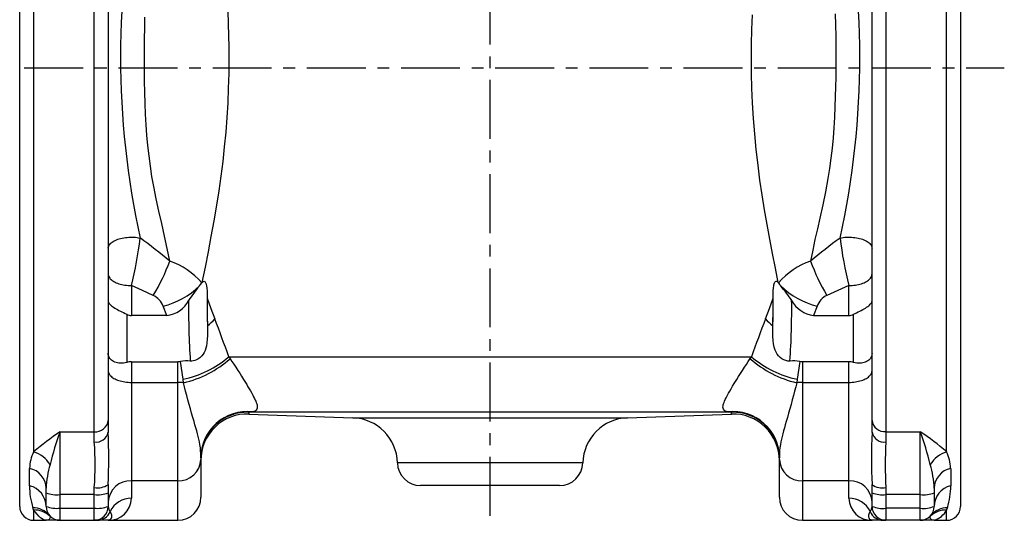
# Model space of a CAD drawing. Extents: x -275 to 351, y -48 to 736.
# Tile 2 of 5: x -245 to -32, y 358 to 466. Entities that reach past the tile are written whole.
import ezdxf

# ---------------------------------------------------------------- set-up
doc = ezdxf.new("R2010")
doc.units = 0
doc.linetypes.add('CENTERX2', pattern=[20.32, 12.7, -2.54, 2.54, -2.54])
doc.layers.get('0').update_dxf_attribs({"linetype": 'CONTINUOUS'})
doc.layers.add('FORMAT', color=7, linetype='CONTINUOUS')

msp = doc.modelspace()

# ---------------------------------------------------------------- linework, layer by layer
at = {"color": 8, "linetype": 'CONTINUOUS'}
for p, q in [((-241.76, 551.94), (-241.76, 372.28)), ((-44.76, 372.28), (-44.76, 551.94)), ((-228.66, 376.64), (-228.66, 540.48)), ((-57.86, 540.48), (-57.86, 376.64)), ((-220.66, 408.16), (-220.66, 401.71)), ((-65.86, 401.71), (-65.86, 408.16)), ((-213.03, 401.71), (-213.8, 403.69)), ((-72.71, 403.69), (-73.48, 401.71)), ((-221.66, 401.96), (-221.66, 391.57)), ((-64.86, 391.57), (-64.86, 401.96)), ((-220.66, 391.73), (-220.66, 387.27)), ((-210.66, 387.27), (-210.66, 391.73)), ((-209.51, 387.95), (-210.05, 391.79)), ((-199.64, 392.81), (-199.36, 392.39)), ((-199.64, 392.81), (-86.87, 392.81)), ((-87.15, 392.39), (-86.87, 392.81)), ((-76.46, 391.79), (-77, 387.95)), ((-75.86, 391.73), (-75.86, 387.27)), ((-65.86, 387.27), (-65.86, 391.73)), ((-220.66, 387.27), (-220.66, 366.05)), ((-220.66, 387.27), (-210.66, 387.27)), ((-210.66, 366.05), (-210.66, 387.27)), ((-209.4, 387.19), (-209.51, 387.95)), ((-77, 387.95), (-77.11, 387.19)), ((-75.86, 387.27), (-75.86, 366.05)), ((-75.86, 387.27), (-65.86, 387.27)), ((-65.86, 366.05), (-65.86, 387.27)), ((-91.14, 380.82), (-195.37, 380.82)), ((-172.9, 379.66), (-113.61, 379.66)), ((-236.06, 376.64), (-228.66, 376.64)), ((-236.06, 376.64), (-236.06, 363.07)), ((-228.66, 374.41), (-228.66, 376.64)), ((-57.86, 376.64), (-50.46, 376.64)), ((-57.86, 376.64), (-57.86, 374.41)), ((-50.46, 363.07), (-50.46, 376.64)), ((-123.26, 369.9), (-163.25, 369.9)), ((-242.62, 364.96), (-242.62, 368.73)), ((-43.89, 368.73), (-43.89, 364.96)), ((-210.66, 366.05), (-220.66, 366.05)), ((-220.66, 366.05), (-220.66, 362.29)), ((-210.66, 357.52), (-210.66, 366.05)), ((-65.86, 366.05), (-75.86, 366.05)), ((-75.86, 366.05), (-75.86, 357.52)), ((-65.86, 362.29), (-65.86, 366.05)), ((-228.66, 363.07), (-228.66, 364.59)), ((-57.86, 364.59), (-57.86, 363.07)), ((-228.66, 363.07), (-236.06, 363.07)), ((-236.06, 363.07), (-236.06, 360.13)), ((-228.66, 360.13), (-228.66, 363.07)), ((-50.46, 363.07), (-57.86, 363.07)), ((-57.86, 363.07), (-57.86, 360.13)), ((-50.46, 360.13), (-50.46, 363.07)), ((-241.76, 359.75), (-241.92, 360.25)), ((-241.76, 359.75), (-241.76, 357.52)), ((-236.06, 360.13), (-228.66, 360.13)), ((-236.06, 360.13), (-236.06, 357.52)), ((-228.66, 357.52), (-228.66, 360.13)), ((-50.46, 360.13), (-57.86, 360.13)), ((-57.86, 360.13), (-57.86, 357.52)), ((-50.46, 357.52), (-50.46, 360.13)), ((-44.59, 360.25), (-44.76, 359.75)), ((-44.76, 357.52), (-44.76, 359.75))]:
    msp.add_line(p, q, dxfattribs=at)
at = {"color": 7, "linetype": 'CONTINUOUS'}
for p, q in [((-244.76, 360.52), (-244.76, 549.1)), ((-41.76, 549.1), (-41.76, 360.52)), ((-225.66, 537.99), (-225.66, 379.06)), ((-60.86, 379.06), (-60.86, 537.99)), ((-205.48, 408.74), (-205.43, 408.81)), ((-81.08, 408.81), (-81.03, 408.74)), ((-204.32, 405.44), (-204.32, 405.39)), ((-82.19, 405.39), (-82.19, 405.44)), ((-213.03, 401.71), (-220.66, 401.71)), ((-73.48, 401.71), (-65.86, 401.71)), ((-204.26, 399.44), (-204.25, 399.09)), ((-82.26, 399.09), (-82.25, 399.44)), ((-220.66, 391.73), (-210.66, 391.73)), ((-65.86, 391.73), (-75.86, 391.73)), ((-195.31, 380.44), (-172.9, 379.66)), ((-113.61, 379.66), (-91.2, 380.44)), ((-225.66, 379.06), (-225.66, 376.51)), ((-60.86, 376.51), (-60.86, 379.06)), ((-225.66, 376.51), (-225.65, 376.48)), ((-60.86, 376.48), (-60.86, 376.51)), ((-205.66, 371.01), (-205.66, 370.63)), ((-205.66, 370.63), (-205.66, 362.52)), ((-80.86, 370.63), (-80.86, 371.01)), ((-80.86, 362.52), (-80.86, 370.63)), ((-239.06, 363.46), (-239.06, 364.47)), ((-239.06, 360.52), (-239.06, 363.46)), ((-225.65, 365.24), (-225.66, 365.21)), ((-225.66, 365.21), (-225.66, 363.46)), ((-225.66, 363.46), (-225.66, 360.52)), ((-128.26, 365.02), (-158.26, 365.02)), ((-60.86, 365.21), (-60.86, 365.24)), ((-60.86, 363.46), (-60.86, 365.21)), ((-60.86, 360.52), (-60.86, 363.46)), ((-47.46, 364.47), (-47.46, 363.46)), ((-47.46, 363.46), (-47.46, 360.52)), ((-241.76, 357.52), (-239.06, 357.52)), ((-236.06, 357.52), (-239.06, 357.52)), ((-236.06, 357.52), (-228.66, 357.52)), ((-228.66, 357.52), (-228.66, 357.52)), ((-228.01, 357.52), (-228.66, 357.52)), ((-225.66, 357.52), (-228.01, 357.52)), ((-225.66, 357.52), (-210.66, 357.52)), ((-75.86, 357.52), (-60.86, 357.52)), ((-58.5, 357.52), (-60.86, 357.52)), ((-57.86, 357.52), (-58.5, 357.52)), ((-57.86, 357.52), (-57.85, 357.52)), ((-50.46, 357.52), (-57.86, 357.52)), ((-47.46, 357.52), (-50.46, 357.52)), ((-47.46, 357.52), (-44.76, 357.52))]:
    msp.add_line(p, q, dxfattribs=at)
at = {"color": 8, "linetype": 'CONTINUOUS', "flags": 128}
for points in [[(-199.88, 467.44), (-199.76, 464.61), (-199.68, 462.09), (-199.64, 459.56), (-199.63, 457.03), (-199.66, 453.87), (-199.75, 450.71), (-199.88, 447.55), (-200.07, 444.4), (-200.31, 441.26), (-200.61, 438.07), (-200.96, 434.9), (-201.36, 431.75), (-201.81, 428.61), (-202.3, 425.49), (-202.88, 422.12), (-203.49, 418.76), (-204.12, 415.43), (-204.77, 412.11), (-205.43, 408.81)], [(-212.39, 413.43), (-212.92, 416.15), (-213.5, 418.84), (-214.1, 421.52), (-214.71, 424.19), (-215.29, 426.85), (-215.82, 429.51), (-216.21, 431.69), (-216.55, 433.89), (-216.85, 436.11), (-217.1, 438.34), (-217.3, 440.58), (-217.46, 442.85), (-217.59, 445.13), (-217.68, 447.42), (-217.76, 449.83), (-217.81, 452.25), (-217.83, 454.67), (-217.85, 457.1), (-217.84, 459.28), (-217.82, 461.46), (-217.79, 463.64), (-217.73, 466.05)], [(-81.08, 408.81), (-81.7, 411.92), (-82.31, 415.04), (-82.91, 418.18), (-83.49, 421.33), (-84.05, 424.51), (-84.56, 427.7), (-85.04, 430.92), (-85.46, 434.15), (-85.84, 437.49), (-86.16, 440.85), (-86.43, 444.22), (-86.63, 447.6), (-86.77, 450.74), (-86.85, 453.88), (-86.88, 457.03), (-86.87, 460.19), (-86.8, 463.36), (-86.68, 466.52)], [(-68.8, 466.77), (-68.73, 464.36), (-68.69, 461.94), (-68.67, 459.52), (-68.66, 457.1), (-68.67, 455.06), (-68.69, 453.02), (-68.73, 450.99), (-68.78, 448.97), (-68.86, 446.71), (-68.96, 444.45), (-69.09, 442.21), (-69.26, 439.99), (-69.47, 437.79), (-69.73, 435.6), (-70.03, 433.42), (-70.37, 431.26), (-70.91, 428.39), (-71.5, 425.54), (-72.14, 422.68), (-72.66, 420.39), (-73.17, 418.08), (-73.66, 415.76), (-74.12, 413.43)], [(-225.66, 416.19), (-225.64, 416.36), (-225.6, 416.53), (-225.54, 416.71), (-225.45, 416.88), (-225.33, 417.04), (-225.19, 417.2), (-225.02, 417.36), (-224.83, 417.51), (-224.62, 417.65), (-224.39, 417.78), (-224.14, 417.91), (-223.87, 418.03), (-223.59, 418.13), (-223.28, 418.23), (-222.97, 418.32), (-222.64, 418.39), (-222.3, 418.46), (-221.96, 418.51), (-221.6, 418.55), (-221.24, 418.57), (-220.88, 418.59), (-220.52, 418.59), (-220.16, 418.58), (-219.8, 418.56), (-219.44, 418.52), (-219.09, 418.47), (-218.75, 418.41)], [(-67.76, 418.41), (-67.42, 418.47), (-67.07, 418.52), (-66.72, 418.56), (-66.36, 418.58), (-65.99, 418.59), (-65.63, 418.59), (-65.27, 418.57), (-64.91, 418.55), (-64.55, 418.51), (-64.21, 418.46), (-63.87, 418.39), (-63.54, 418.32), (-63.23, 418.23), (-62.92, 418.13), (-62.64, 418.03), (-62.37, 417.91), (-62.12, 417.78), (-61.89, 417.65), (-61.68, 417.51), (-61.49, 417.36), (-61.32, 417.2), (-61.18, 417.04), (-61.06, 416.88), (-60.97, 416.71), (-60.91, 416.53), (-60.87, 416.36), (-60.86, 416.19)], [(-225.66, 410.66), (-225.64, 410.48), (-225.6, 410.3), (-225.54, 410.12), (-225.45, 409.95), (-225.34, 409.78), (-225.2, 409.62), (-225.04, 409.46), (-224.86, 409.3), (-224.66, 409.16), (-224.43, 409.02), (-224.19, 408.89), (-223.93, 408.77), (-223.65, 408.65), (-223.36, 408.55), (-223.05, 408.46), (-222.73, 408.38), (-222.4, 408.31), (-222.06, 408.26), (-221.72, 408.21), (-221.37, 408.18), (-221.01, 408.16), (-220.66, 408.16)], [(-65.86, 408.16), (-65.5, 408.16), (-65.14, 408.18), (-64.79, 408.21), (-64.45, 408.26), (-64.11, 408.31), (-63.78, 408.38), (-63.46, 408.46), (-63.15, 408.55), (-62.86, 408.65), (-62.58, 408.77), (-62.32, 408.89), (-62.08, 409.02), (-61.85, 409.16), (-61.65, 409.3), (-61.47, 409.46), (-61.31, 409.62), (-61.17, 409.78), (-61.06, 409.95), (-60.97, 410.12), (-60.91, 410.3), (-60.87, 410.48), (-60.86, 410.66)], [(-215.93, 406.04), (-218.28, 407.11), (-220.66, 408.16)], [(-65.86, 408.16), (-68.23, 407.11), (-70.58, 406.04)], [(-204.32, 405.44), (-203.51, 403.2), (-202.68, 401)], [(-83.83, 401), (-83, 403.2), (-82.19, 405.44)], [(-199.36, 392.39), (-198.95, 391.8), (-198.54, 391.18), (-198.12, 390.53), (-197.69, 389.86), (-197.29, 389.23), (-196.88, 388.59), (-196.47, 387.92), (-196.06, 387.25), (-195.78, 386.79), (-195.5, 386.33), (-195.23, 385.87), (-194.97, 385.42), (-194.69, 384.92), (-194.47, 384.53), (-194.28, 384.16), (-194.1, 383.8), (-193.94, 383.47), (-193.82, 383.2), (-193.72, 382.95), (-193.62, 382.67), (-193.55, 382.43), (-193.51, 382.21), (-193.49, 381.92), (-193.52, 381.68), (-193.61, 381.46), (-193.74, 381.3), (-193.91, 381.16), (-194.23, 381.02), (-194.59, 380.92)], [(-91.92, 380.92), (-92.27, 381.01), (-92.59, 381.16), (-92.76, 381.29), (-92.9, 381.46), (-92.99, 381.68), (-93.02, 381.91), (-93.01, 382.19), (-92.96, 382.41), (-92.89, 382.66), (-92.79, 382.95), (-92.67, 383.25), (-92.52, 383.58), (-92.34, 383.95), (-92.14, 384.34), (-91.82, 384.92), (-91.55, 385.4), (-91.25, 385.91), (-90.93, 386.46), (-90.6, 387.01), (-90.45, 387.25), (-90.06, 387.9), (-89.65, 388.55), (-89.24, 389.21), (-88.82, 389.86), (-88.4, 390.52), (-87.98, 391.16), (-87.56, 391.79), (-87.15, 392.39)], [(-225.66, 389.77), (-225.64, 389.6), (-225.6, 389.42), (-225.54, 389.24), (-225.45, 389.07), (-225.34, 388.9), (-225.2, 388.74), (-225.04, 388.58), (-224.86, 388.42), (-224.66, 388.28), (-224.43, 388.14), (-224.19, 388.01), (-223.93, 387.88), (-223.65, 387.77), (-223.36, 387.67), (-223.05, 387.58), (-222.73, 387.5), (-222.4, 387.43), (-222.06, 387.38), (-221.72, 387.33), (-221.37, 387.3), (-221.01, 387.28), (-220.66, 387.27)], [(-65.86, 387.27), (-65.5, 387.28), (-65.14, 387.3), (-64.79, 387.33), (-64.45, 387.38), (-64.11, 387.43), (-63.78, 387.5), (-63.46, 387.58), (-63.15, 387.67), (-62.86, 387.77), (-62.58, 387.88), (-62.32, 388.01), (-62.08, 388.14), (-61.85, 388.28), (-61.65, 388.42), (-61.47, 388.58), (-61.31, 388.74), (-61.17, 388.9), (-61.06, 389.07), (-60.97, 389.24), (-60.91, 389.42), (-60.87, 389.6), (-60.86, 389.77)], [(-205.66, 371.01), (-205.66, 371.45), (-205.67, 371.96), (-205.71, 372.55), (-205.77, 373.19), (-205.88, 373.9), (-205.97, 374.43), (-206.09, 374.99), (-206.23, 375.58), (-206.39, 376.2), (-206.56, 376.82), (-206.74, 377.47), (-206.94, 378.14), (-207.14, 378.83), (-207.4, 379.72), (-207.66, 380.63), (-207.92, 381.56), (-208.19, 382.53), (-208.45, 383.5), (-208.71, 384.46), (-208.95, 385.39), (-209.18, 386.31), (-209.4, 387.19)], [(-77.11, 387.19), (-77.33, 386.31), (-77.56, 385.39), (-77.81, 384.46), (-78.06, 383.5), (-78.32, 382.53), (-78.59, 381.56), (-78.85, 380.63), (-79.11, 379.72), (-79.37, 378.83), (-79.58, 378.14), (-79.77, 377.47), (-79.95, 376.82), (-80.12, 376.2), (-80.28, 375.58), (-80.42, 374.99), (-80.54, 374.43), (-80.64, 373.9), (-80.74, 373.19), (-80.8, 372.55), (-80.84, 371.96), (-80.85, 371.45), (-80.86, 371.01)], [(-194.59, 380.92), (-194.98, 380.85), (-195.37, 380.82)], [(-195.37, 380.82), (-195.34, 380.64), (-195.32, 380.51), (-195.31, 380.45), (-195.31, 380.45)], [(-91.14, 380.82), (-91.53, 380.85), (-91.92, 380.92)], [(-239.06, 357.52), (-239.06, 357.52), (-239.07, 357.52), (-239.09, 357.52), (-239.19, 357.53), (-239.39, 357.57), (-239.59, 357.64), (-239.92, 357.83), (-240.26, 358.09), (-240.62, 358.44), (-241.01, 358.86), (-241.44, 359.37), (-241.76, 359.75)], [(-225.25, 359.4), (-225.15, 359.22), (-225.07, 359.05), (-224.98, 358.73), (-224.95, 358.51), (-224.95, 358.31), (-224.98, 358.13), (-225.07, 357.91), (-225.19, 357.73), (-225.38, 357.59), (-225.6, 357.53), (-225.65, 357.52), (-225.66, 357.52)], [(-60.86, 357.52), (-60.86, 357.52), (-60.91, 357.53), (-61.13, 357.59), (-61.32, 357.73), (-61.42, 357.87), (-61.5, 358.03), (-61.55, 358.23), (-61.57, 358.46), (-61.54, 358.73), (-61.48, 358.94), (-61.39, 359.16), (-61.26, 359.4)], [(-238.23, 358.4), (-238.19, 358.27), (-238.18, 358.15), (-238.22, 357.98), (-238.3, 357.84), (-238.42, 357.72), (-238.57, 357.63), (-238.78, 357.56), (-239.02, 357.52), (-239.05, 357.52), (-239.06, 357.52)], [(-238.36, 358.6), (-238.28, 358.5), (-238.23, 358.4)], [(-47.46, 357.52), (-47.46, 357.52), (-47.49, 357.52), (-47.73, 357.56), (-47.94, 357.63), (-48.09, 357.72), (-48.21, 357.84), (-48.29, 357.98), (-48.33, 358.15), (-48.32, 358.27), (-48.28, 358.4)], [(-48.28, 358.4), (-48.23, 358.5), (-48.15, 358.6)]]:
    msp.add_lwpolyline(points, dxfattribs=at)
at = {"color": 7, "linetype": 'CONTINUOUS', "flags": 128}
for points in [[(-205.98, 408.08), (-205.73, 408.42), (-205.48, 408.74)], [(-205.43, 408.81), (-205.33, 408.92), (-205.22, 409), (-205.11, 409.06), (-204.99, 409.08), (-204.84, 409.04), (-204.71, 408.9), (-204.64, 408.78), (-204.58, 408.64), (-204.5, 408.38), (-204.44, 408.1), (-204.38, 407.58), (-204.34, 407.05), (-204.33, 406.51), (-204.32, 405.98), (-204.32, 405.44)], [(-82.19, 405.44), (-82.18, 406.26), (-82.16, 407.07), (-82.13, 407.61), (-82.06, 408.14), (-82.02, 408.34), (-81.97, 408.54), (-81.9, 408.72), (-81.82, 408.88), (-81.69, 409.02), (-81.54, 409.08), (-81.44, 409.07), (-81.35, 409.04), (-81.21, 408.94), (-81.08, 408.81)], [(-81.03, 408.74), (-80.79, 408.42), (-80.53, 408.08)], [(-225.66, 404.88), (-225.66, 404.87), (-225.64, 404.73), (-225.6, 404.59), (-225.53, 404.44), (-225.42, 404.28), (-225.29, 404.12), (-225.12, 403.96), (-224.94, 403.8), (-224.73, 403.64), (-224.49, 403.47), (-224.23, 403.3), (-223.96, 403.14), (-223.67, 402.98), (-223.35, 402.81), (-223.02, 402.64), (-222.69, 402.48), (-222.35, 402.31), (-222, 402.14), (-221.66, 401.96)], [(-64.86, 401.96), (-64.52, 402.13), (-64.18, 402.3), (-63.83, 402.47), (-63.49, 402.64), (-63.17, 402.8), (-62.86, 402.97), (-62.56, 403.13), (-62.28, 403.3), (-62.02, 403.46), (-61.79, 403.63), (-61.57, 403.79), (-61.39, 403.96), (-61.23, 404.12), (-61.09, 404.28), (-60.99, 404.44), (-60.91, 404.59), (-60.87, 404.73), (-60.86, 404.87), (-60.86, 404.88)], [(-204.25, 399.09), (-204.24, 398.25), (-204.24, 397.4), (-204.28, 396.56), (-204.37, 395.71), (-204.46, 395.19), (-204.6, 394.67), (-204.77, 394.16), (-204.97, 393.74), (-205.2, 393.34), (-205.48, 392.97), (-205.86, 392.59), (-206.3, 392.27), (-206.62, 392.11), (-206.96, 391.98), (-207.32, 391.9), (-207.64, 391.87), (-207.96, 391.88)], [(-78.56, 391.88), (-79.02, 391.88), (-79.48, 391.96), (-79.92, 392.12), (-80.33, 392.35), (-80.71, 392.64), (-81.05, 392.99), (-81.33, 393.36), (-81.56, 393.77), (-81.75, 394.19), (-81.97, 394.87), (-82.12, 395.57), (-82.21, 396.28), (-82.26, 397.22), (-82.27, 398.15), (-82.26, 399.09)], [(-221.66, 391.57), (-221.99, 391.48), (-222.33, 391.43), (-222.68, 391.39), (-223.02, 391.39), (-223.34, 391.42), (-223.65, 391.46), (-223.95, 391.54), (-224.23, 391.64), (-224.49, 391.76), (-224.72, 391.9), (-224.94, 392.06), (-225.12, 392.24), (-225.29, 392.43), (-225.42, 392.64), (-225.52, 392.86), (-225.6, 393.1), (-225.64, 393.32), (-225.66, 393.55), (-225.66, 393.56)], [(-60.86, 393.56), (-60.86, 393.55), (-60.87, 393.32), (-60.91, 393.1), (-60.98, 392.87), (-61.09, 392.65), (-61.22, 392.44), (-61.39, 392.24), (-61.57, 392.06), (-61.78, 391.91), (-62.02, 391.76), (-62.28, 391.64), (-62.55, 391.54), (-62.84, 391.47), (-63.16, 391.42), (-63.49, 391.39), (-63.82, 391.39), (-64.16, 391.42), (-64.51, 391.48), (-64.86, 391.57)], [(-210.05, 391.79), (-210.34, 391.74), (-210.66, 391.73)], [(-75.86, 391.73), (-76.18, 391.74), (-76.46, 391.79)]]:
    msp.add_lwpolyline(points, dxfattribs=at)
at = {"color": 8, "linetype": 'CONTINUOUS'}
for centre, radius, start, end in [((-41.58, 457.52), 181.44, 167.5505, 192.4495), ((-245.05, 457.52), 181.55, 347.5585, 12.4415), ((-301.93, 428.56), 83.8, 345.9098, 353.0455), ((-328.73, 271.44), 183.57, 50.6722, 53.193), ((39.54, 274.86), 179.22, 126.7764, 129.3584), ((15.53, 428.58), 83.91, 186.9593, 194.0853), ((-250.17, 426.96), 40.13, 328.5781, 340.2942), ((-217.71, 398.17), 16.16, 40.8408, 70.7952), ((-68.81, 398.18), 16.15, 109.1973, 139.1666), ((-36.34, 426.96), 40.13, 199.7058, 211.4219), ((-218.44, 421.1), 18.02, 284.9233, 313.7172), ((-68.18, 420.91), 17.8, 226.1038, 255.2557), ((-217.72, 402.27), 4.17, 19.9327, 64.5827), ((-68.79, 402.27), 4.18, 115.4612, 160.0234), ((-41.33, 403.03), 166.99, 179.3377, 183.8296), ((-84.97, 403.64), 119.36, 179.1627, 182.1858), ((-201.54, 403.64), 119.36, 357.8142, 0.8373), ((-245.18, 403.03), 166.99, 356.1704, 0.6623), ((-211.93, 408.82), 12.12, 309.2902, 319.769), ((-521.2, 278.11), 341.41, 19.6317, 21.0966), ((234.67, 278.12), 341.38, 158.9033, 160.3683), ((-74.58, 408.82), 12.12, 220.231, 230.7098), ((-214.05, 409.58), 22.11, 281.8493, 310.6625), ((-214.68, 409.71), 23.13, 283.204, 311.4922), ((-71.83, 409.71), 23.13, 228.5078, 256.796), ((-72.55, 409.41), 21.92, 229.2146, 258.2736), ((-210.65, 377.49), 9.79, 82.6518, 90.035), ((-75.86, 377.49), 9.79, 89.965, 97.3482), ((-195.67, 370.99), 9.99, 83.8274, 179.8965), ((-195.66, 370.82), 10, 88.3381, 179.9945), ((-90.84, 370.99), 9.99, 0.1058, 96.1703), ((-96.62, 381.49), 5.52, 349.131, 353.028), ((-90.85, 370.82), 10, 0.0059, 91.6615), ((-228.4, 379.39), 2.77, 264.7377, 353.1987), ((-58.12, 379.38), 2.75, 186.5408, 275.5228), ((-191.38, 312.23), 78.38, 124.7506, 129.9952), ((-175.98, 354.66), 63.97, 159.9046, 166.5408), ((-228.28, 377.07), 2.68, 261.9329, 347.872), ((-366.62, 370.86), 141.07, 357.7165, 2.2847), ((80.39, 370.86), 141.36, 177.7203, 182.2799), ((-58.25, 377.05), 2.66, 191.6983, 278.4968), ((-85.19, 325.25), 62.02, 49.3123, 55.9418), ((-110.53, 354.66), 63.97, 13.4592, 20.0954), ((-297.58, 369.5), 69.1, 355.9229, 4.0771), ((12.33, 369.5), 70.35, 175.9958, 184.0042), ((-233.22, 368.33), 9.41, 155.1485, 177.5683), ((-243.57, 366.23), 6.32, 31.653, 73.2945), ((-42.94, 366.23), 6.32, 106.7055, 148.347), ((-53.07, 368.39), 9.18, 2.1517, 25.1315), ((-210.45, 370.85), 4.8, 267.563, 357.3355), ((-76.06, 370.85), 4.8, 182.6645, 272.437), ((-243.61, 364.28), 4.56, 2.3798, 77.4605), ((-217.3, 363.39), 21.78, 163.5693, 177.1415), ((-69.21, 363.39), 21.79, 2.8593, 16.43), ((-42.9, 364.28), 4.56, 102.5395, 177.6202), ((-220.86, 361.26), 4.8, 87.5632, 177.3355), ((-65.65, 361.26), 4.8, 2.6645, 92.4368), ((-228.14, 364.7), 14.48, 178.9589, 197.9145), ((-243.75, 360.4), 4.7, 1.4892, 76.0167), ((-236.78, 369.23), 6.2, 248.4521, 276.6747), ((-227.95, 368.76), 4.23, 260.4476, 302.8753), ((-227.93, 369.23), 6.2, 263.3253, 291.5479), ((-58.59, 368.61), 4.09, 236.3405, 280.3366), ((-58.61, 368.99), 5.96, 247.8713, 277.2555), ((-49.7, 368.99), 5.96, 262.7445, 292.1287), ((-42.76, 360.4), 4.7, 103.9833, 178.5108), ((-58.5, 364.72), 14.61, 342.1731, 0.9535), ((-225.56, 362.43), 4.91, 268.8688, 358.3368), ((-220.71, 357.28), 5.01, 89.3384, 154.9293), ((-65.8, 357.28), 5.01, 25.0707, 90.6616), ((-60.97, 362.41), 4.89, 181.4771, 271.3173), ((-241.91, 355.58), 4.66, 40.2944, 90.0641), ((-241.56, 354.96), 4.79, 45.8862, 92.2899), ((-236.78, 366.3), 6.2, 248.4525, 276.6746), ((-227.93, 366.3), 6.2, 263.3254, 291.5475), ((-228.02, 360.5), 2.98, 270.1273, 338.2984), ((-223.77, 360.57), 1.89, 181.472, 218.1716), ((-62.74, 360.57), 1.88, 321.7776, 358.5455), ((-58.49, 360.5), 2.98, 201.7016, 269.8727), ((-58.61, 366.05), 5.96, 247.8717, 277.2554), ((-49.7, 366.05), 5.96, 262.7446, 292.1283), ((-44.95, 354.96), 4.79, 87.7101, 134.1138), ((-44.6, 355.58), 4.66, 89.9359, 139.7056), ((-48.86, 361.99), 4.68, 287.5173, 331.4003)]:
    msp.add_arc(centre, radius, start, end, dxfattribs=at)
at = {"color": 7, "linetype": 'CONTINUOUS'}
for centre, radius, start, end in [((-156.55, 368.72), 63.2, 141.4716, 145.005), ((-132.04, 367.17), 65.78, 35.0645, 38.4589), ((-213.58, 407.55), 5.87, 275.4318, 333.8029), ((111.95, 405.99), 316.27, 180.1084, 181.1853), ((-393.24, 405.93), 311.05, 358.8057, 359.9006), ((-72.76, 407.79), 6.12, 207.517, 263.2482), ((-220.62, 403.92), 2.22, 242.1805, 269.126), ((-65.88, 403.9), 2.2, 270.7503, 297.9433), ((-220.64, 388.3), 3.43, 90.3139, 107.2793), ((-208.69, 384.65), 7.26, 84.1704, 100.7554), ((-77.81, 384.75), 7.17, 79.1333, 95.9409), ((-65.88, 388.28), 3.44, 72.7553, 89.6514), ((-195.66, 370.45), 10, 88.0101, 180), ((-90.86, 370.45), 10, 0, 91.9904), ((-173.25, 369.66), 10, 1.3761, 88), ((-113.26, 369.66), 10, 92, 178.6239), ((-158.26, 370.02), 5, 181.3761, 270), ((-128.26, 370.02), 5, 270, 358.6239), ((-210.66, 362.52), 5, 270, 0), ((-75.86, 362.52), 5, 180, 270), ((-241.76, 360.52), 3, 180, 270), ((-236.06, 360.52), 3, 180, 270), ((-228.66, 360.52), 3, 270, 0), ((-57.86, 360.52), 3, 180, 270), ((-50.46, 360.52), 3, 270, 0), ((-44.76, 360.52), 3, 270, 0)]:
    msp.add_arc(centre, radius, start, end, dxfattribs=at)
at = {"layer": 'FORMAT', "linetype": 'CENTERX2'}
for p, q in [((-143.26, 358.52), (-143.26, 712.33)), ((-243.76, 455.15), (-32.32, 455.15))]:
    msp.add_line(p, q, dxfattribs=at)

doc.saveas('drawing.dxf')
